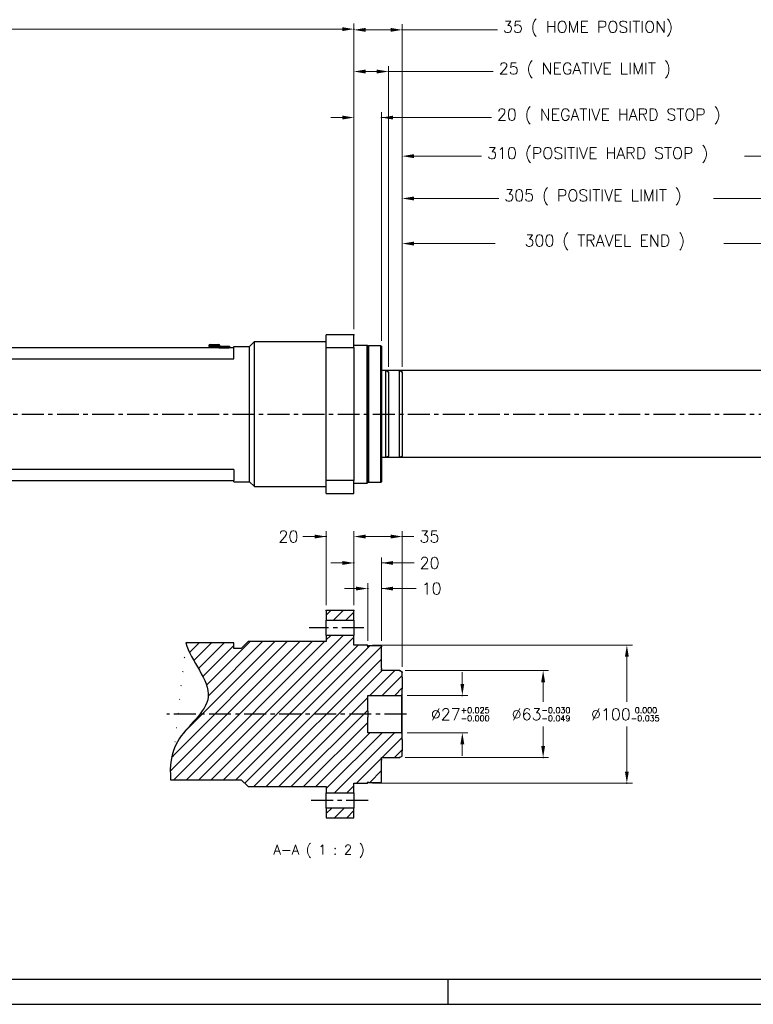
# Model space of a CAD drawing. Extents: x 20147 to 21832, y 4365 to 5553.
# Tile 2 of 19: x 20678 to 21209, y 4365 to 5078. Entities that reach past the tile are written whole.
import ezdxf

# ---------------------------------------------------------------- set-up
doc = ezdxf.new("R2010")
doc.units = 0
doc.header["$LTSCALE"] = 25.4
doc.linetypes.add('CENTER', pattern=[2, 1.25, -0.25, 0.25, -0.25])
doc.layers.get('0').update_dxf_attribs({"linetype": 'CONTINUOUS'})
for name, color, linetype in [('ATA-CENTER', 133, 'CENTER'), ('ATA-HATCH', 252, 'CONTINUOUS'), ('ATA-TEXT', 7, 'CONTINUOUS')]:
    doc.layers.add(name, color=color, linetype=linetype)
doc.layers.add('ATA-DIM', color=252, linetype='CONTINUOUS', lineweight=25)
doc.styles.get("Standard").update_dxf_attribs({"font": 'simplex.shx'})
doc.dimstyles.new('ata_A1', dxfattribs={"dimtxt": 4.2, "dimasz": 4.2, "dimexe": 2, "dimexo": 2, "dimgap": 2, "dimtad": 0, "dimtih": 1, "dimtoh": 1, "dimdec": 6, "dimdsep": 46, "dimtxsty": 'Standard', "dimcen": 0, "dimclrd": 252, "dimclre": 252, "dimclrt": 4, "dimadec": 6, "dimazin": 2, "dimtfac": 1, "dimtdec": 6, "dimtofl": 0, "dimtmove": 0, "dimatfit": 3, "dimfxl": 0, "dimtolj": 1, "dimtzin": 0, "dimlwd": 0, "dimlwe": 0, "dimarcsym": 0})

# ---------------------------------------------------------------- blocks, each defined once
blk = doc.blocks.new('*D8916')
at = {"color": 0}
for p in [(20929.82442019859, 4666.272041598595), (20929.82442019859, 4624.371246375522), (20939.82442019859, 4624.371246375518)]:
    blk.add_point(p, dxfattribs=at)
at = {"layer": 'ATA-DIM', "color": 252, "lineweight": 0}
for p, q in [((20929.82442019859, 4628.371246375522), (20929.82442019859, 4670.272041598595)), ((20939.82442019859, 4628.371246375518), (20939.82442019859, 4670.272041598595)), ((20921.42442019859, 4666.272041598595), (20913.02442019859, 4666.272041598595)), ((20939.82442019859, 4666.272041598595), (20964.85779341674, 4666.272041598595)), ((20948.2244201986, 4666.272041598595), (20956.6244201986, 4666.272041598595))]:
    blk.add_line(p, q, dxfattribs=at)
at = {"layer": 'ATA-DIM', "color": 252}
for points in [[(20921.42442019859, 4664.872041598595), (20921.42442019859, 4667.672041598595), (20929.82442019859, 4666.272041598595)], [(20948.2244201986, 4667.672041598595), (20948.2244201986, 4664.872041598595), (20939.82442019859, 4666.272041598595)]]:
    blk.add_solid(points, dxfattribs=at)
at = {"layer": 'ATA-DIM', "color": 4, "ltscale": 0.2, "insert": (20968.85779341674, 4670.472041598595), "char_height": 8.4, "attachment_point": 1}
blk.add_mtext('\\A1;10', dxfattribs=at)
blk = doc.blocks.new('*D8915')
at = {"color": 0}
for p in [(20919.8244201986, 4684.829521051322), (20919.8244201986, 4650.371246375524), (20939.82442019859, 4624.371246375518)]:
    blk.add_point(p, dxfattribs=at)
at = {"layer": 'ATA-DIM', "color": 252, "lineweight": 0}
for p, q in [((20911.4244201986, 4684.829521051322), (20903.0244201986, 4684.829521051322)), ((20919.8244201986, 4654.371246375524), (20919.8244201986, 4688.829521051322)), ((20939.82442019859, 4628.371246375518), (20939.82442019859, 4688.829521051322)), ((20939.82442019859, 4684.829521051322), (20963.42042019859, 4684.829521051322)), ((20948.2244201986, 4684.829521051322), (20956.6244201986, 4684.829521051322))]:
    blk.add_line(p, q, dxfattribs=at)
at = {"layer": 'ATA-DIM', "color": 252}
for points in [[(20911.4244201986, 4683.429521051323), (20911.4244201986, 4686.229521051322), (20919.8244201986, 4684.829521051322)], [(20948.2244201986, 4686.229521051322), (20948.2244201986, 4683.429521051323), (20939.82442019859, 4684.829521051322)]]:
    blk.add_solid(points, dxfattribs=at)
at = {"layer": 'ATA-DIM', "color": 4, "ltscale": 0.2, "insert": (20967.42042019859, 4689.029521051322), "char_height": 8.4, "attachment_point": 1}
blk.add_mtext('\\A1;20', dxfattribs=at)
blk = doc.blocks.new('*D8914')
at = {"color": 0}
for p in [(20954.82442019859, 4703.937505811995), (20919.8244201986, 4650.371246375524), (20954.82442019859, 4605.716545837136)]:
    blk.add_point(p, dxfattribs=at)
at = {"layer": 'ATA-DIM', "color": 252, "lineweight": 0}
for p, q in [((20919.8244201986, 4654.371246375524), (20919.8244201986, 4707.937505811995)), ((20954.82442019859, 4609.716545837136), (20954.82442019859, 4707.937505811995)), ((20928.2244201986, 4703.937505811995), (20946.42442019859, 4703.937505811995)), ((20954.82442019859, 4703.937505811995), (20963.29462821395, 4703.937505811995))]:
    blk.add_line(p, q, dxfattribs=at)
at = {"layer": 'ATA-DIM', "color": 252}
for points in [[(20928.2244201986, 4705.337505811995), (20928.2244201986, 4702.537505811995), (20919.8244201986, 4703.937505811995)], [(20946.42442019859, 4702.537505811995), (20946.42442019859, 4705.337505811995), (20954.82442019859, 4703.937505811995)]]:
    blk.add_solid(points, dxfattribs=at)
at = {"layer": 'ATA-DIM', "color": 4, "ltscale": 0.2, "insert": (20967.29462821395, 4708.137505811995), "char_height": 8.4, "attachment_point": 1}
blk.add_mtext('\\A1;35', dxfattribs=at)
blk = doc.blocks.new('*D8911')
at = {"color": 0}
for p in [(20899.8244201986, 4703.937505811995), (20899.8244201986, 4650.371246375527), (20919.8244201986, 4650.371246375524)]:
    blk.add_point(p, dxfattribs=at)
at = {"layer": 'ATA-DIM', "color": 252, "lineweight": 0}
for p, q in [((20899.8244201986, 4654.371246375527), (20899.8244201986, 4707.937505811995)), ((20919.8244201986, 4654.371246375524), (20919.8244201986, 4707.937505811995)), ((20899.8244201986, 4703.937505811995), (20882.83557504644, 4703.937505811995)), ((20891.4244201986, 4703.937505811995), (20883.0244201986, 4703.937505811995)), ((20928.2244201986, 4703.937505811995), (20936.6244201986, 4703.937505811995))]:
    blk.add_line(p, q, dxfattribs=at)
at = {"layer": 'ATA-DIM', "color": 252}
for points in [[(20891.4244201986, 4702.537505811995), (20891.4244201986, 4705.337505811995), (20899.8244201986, 4703.937505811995)], [(20928.2244201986, 4705.337505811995), (20928.2244201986, 4702.537505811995), (20919.8244201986, 4703.937505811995)]]:
    blk.add_solid(points, dxfattribs=at)
at = {"layer": 'ATA-DIM', "color": 4, "ltscale": 0.2, "insert": (20865.22757504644, 4708.137505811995), "char_height": 8.4, "attachment_point": 1}
blk.add_mtext('\\A1;20', dxfattribs=at)
blk = doc.blocks.new('*D8912')
at = {"color": 0}
for p in [(20952.82442019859, 4606.871246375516), (20952.82442019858, 4543.871246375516), (21056.82442019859, 4543.871246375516)]:
    blk.add_point(p, dxfattribs=at)
at = {"layer": 'ATA-DIM', "color": 252, "lineweight": 0}
for p, q in [((20956.82442019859, 4606.871246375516), (21060.82442019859, 4606.871246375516)), ((21056.82442019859, 4598.471246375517), (21056.82442019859, 4584.271246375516)), ((21056.82442019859, 4552.271246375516), (21056.82442019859, 4566.471246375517)), ((20956.82442019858, 4543.871246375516), (21060.82442019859, 4543.871246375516))]:
    blk.add_line(p, q, dxfattribs=at)
at = {"layer": 'ATA-DIM', "color": 252}
for points in [[(21058.22442019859, 4598.471246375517), (21055.42442019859, 4598.471246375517), (21056.82442019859, 4606.871246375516)], [(21055.42442019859, 4552.271246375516), (21058.22442019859, 4552.271246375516), (21056.82442019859, 4543.871246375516)]]:
    blk.add_solid(points, dxfattribs=at)
at = {"layer": 'ATA-DIM', "color": 4, "ltscale": 0.2, "insert": (21034.06042019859, 4580.271246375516), "char_height": 8.4, "attachment_point": 1}
blk.add_mtext('\\A1;%%C63{\\H4.200000;\\S-0.030^ -0.049;}', dxfattribs=at)
blk = doc.blocks.new('*D8910')
at = {"color": 0}
for p in [(20954.32442019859, 4588.871246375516), (20998.32442019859, 4588.871246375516), (20954.32442019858, 4561.871246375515)]:
    blk.add_point(p, dxfattribs=at)
at = {"layer": 'ATA-DIM', "color": 252, "lineweight": 0}
for p, q in [((20998.32442019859, 4597.271246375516), (20998.32442019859, 4605.671246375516)), ((20958.32442019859, 4588.871246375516), (21002.32442019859, 4588.871246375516)), ((20958.32442019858, 4561.871246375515), (21002.32442019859, 4561.871246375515)), ((20998.32442019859, 4553.471246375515), (20998.32442019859, 4545.071246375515))]:
    blk.add_line(p, q, dxfattribs=at)
at = {"layer": 'ATA-DIM', "color": 252}
for points in [[(20996.92442019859, 4597.271246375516), (20999.72442019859, 4597.271246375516), (20998.32442019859, 4588.871246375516)], [(20999.72442019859, 4553.471246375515), (20996.92442019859, 4553.471246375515), (20998.32442019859, 4561.871246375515)]]:
    blk.add_solid(points, dxfattribs=at)
at = {"layer": 'ATA-DIM', "color": 4, "ltscale": 0.2, "insert": (20975.56042019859, 4580.271246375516), "char_height": 8.4, "attachment_point": 1}
blk.add_mtext('\\A1;%%C27{\\H4.200000;\\S+0.025^ -0.000;}', dxfattribs=at)
blk = doc.blocks.new('*D8898')
at = {"color": 0}
for p in [(20919.82442019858, 5071.345264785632), (20306.82442019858, 4974.09837125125), (20919.82442019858, 4850.098371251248)]:
    blk.add_point(p, dxfattribs=at)
at = {"layer": 'ATA-DIM', "color": 252, "lineweight": 0}
for p, q in [((20306.82442019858, 4978.09837125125), (20306.82442019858, 5075.345264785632)), ((20315.22442019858, 5071.345264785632), (20587.86242019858, 5071.345264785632)), ((20911.42442019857, 5071.345264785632), (20638.78642019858, 5071.345264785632)), ((20919.82442019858, 4854.098371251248), (20919.82442019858, 5075.345264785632))]:
    blk.add_line(p, q, dxfattribs=at)
at = {"layer": 'ATA-DIM', "color": 252}
for points in [[(20315.22442019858, 5072.745264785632), (20315.22442019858, 5069.945264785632), (20306.82442019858, 5071.345264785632)], [(20911.42442019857, 5069.945264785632), (20911.42442019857, 5072.745264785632), (20919.82442019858, 5071.345264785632)]]:
    blk.add_solid(points, dxfattribs=at)
at = {"layer": 'ATA-DIM', "color": 4, "ltscale": 0.2, "insert": (20591.86242019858, 5075.545264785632), "char_height": 8.4, "attachment_point": 1}
blk.add_mtext('\\A1;   613', dxfattribs=at)
blk = doc.blocks.new('*D8913')
at = {"color": 0}
for p in [(20929.32442019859, 4625.371246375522), (20929.32442019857, 4525.371246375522), (21117.44109952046, 4525.371246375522)]:
    blk.add_point(p, dxfattribs=at)
at = {"layer": 'ATA-DIM', "color": 252, "lineweight": 0}
for p, q in [((20933.32442019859, 4625.371246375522), (21121.44109952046, 4625.371246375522)), ((21117.44109952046, 4616.971246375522), (21117.44109952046, 4584.271246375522)), ((21117.44109952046, 4533.771246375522), (21117.44109952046, 4566.471246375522)), ((20933.32442019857, 4525.371246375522), (21121.44109952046, 4525.371246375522))]:
    blk.add_line(p, q, dxfattribs=at)
at = {"layer": 'ATA-DIM', "color": 252}
for points in [[(21118.84109952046, 4616.971246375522), (21116.04109952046, 4616.971246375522), (21117.44109952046, 4625.371246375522)], [(21116.04109952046, 4533.771246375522), (21118.84109952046, 4533.771246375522), (21117.44109952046, 4525.371246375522)]]:
    blk.add_solid(points, dxfattribs=at)
at = {"layer": 'ATA-DIM', "color": 4, "ltscale": 0.2, "insert": (21091.48509952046, 4580.271246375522), "char_height": 8.4, "attachment_point": 1}
blk.add_mtext('\\A1;%%C100{\\H4.200000;\\S 0.000^ -0.035;}', dxfattribs=at)
blk = doc.blocks.new('*D8905')
at = {"color": 0}
for p in [(21259.82442019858, 4948.726584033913), (20954.82442019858, 4822.943670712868), (21259.82442019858, 4822.943670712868)]:
    blk.add_point(p, dxfattribs=at)
at = {"layer": 'ATA-DIM', "color": 252, "lineweight": 0}
for p, q in [((20954.82442019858, 4826.943670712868), (20954.82442019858, 4952.726584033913)), ((20963.22442019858, 4948.726584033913), (21024.68070251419, 4948.726584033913)), ((21251.42442019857, 4948.726584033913), (21180.10070251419, 4948.726584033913)), ((21259.82442019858, 4826.943670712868), (21259.82442019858, 4952.726584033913))]:
    blk.add_line(p, q, dxfattribs=at)
at = {"layer": 'ATA-DIM', "color": 252}
for points in [[(20963.22442019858, 4950.126584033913), (20963.22442019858, 4947.326584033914), (20954.82442019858, 4948.726584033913)], [(21251.42442019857, 4947.326584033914), (21251.42442019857, 4950.126584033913), (21259.82442019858, 4948.726584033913)]]:
    blk.add_solid(points, dxfattribs=at)
at = {"layer": 'ATA-DIM', "color": 4, "ltscale": 0.2, "insert": (21028.68070251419, 4955.110584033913), "char_height": 8.4, "attachment_point": 1}
blk.add_mtext('\\A1;305 ( POSITIVE LIMIT )', dxfattribs=at)
blk = doc.blocks.new('*D8903')
at = {"color": 0}
for p in [(21264.82442019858, 4979.377160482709), (20954.82442019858, 4822.943670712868), (21264.82442019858, 4822.943670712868)]:
    blk.add_point(p, dxfattribs=at)
at = {"layer": 'ATA-DIM', "color": 252, "lineweight": 0}
for p, q in [((20954.82442019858, 4826.943670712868), (20954.82442019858, 4983.377160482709)), ((20963.22442019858, 4979.377160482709), (21012.24978163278, 4979.377160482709)), ((21256.42442019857, 4979.377160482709), (21202.69778163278, 4979.377160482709)), ((21264.82442019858, 4826.943670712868), (21264.82442019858, 4983.377160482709))]:
    blk.add_line(p, q, dxfattribs=at)
at = {"layer": 'ATA-DIM', "color": 252}
for points in [[(20963.22442019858, 4980.777160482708), (20963.22442019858, 4977.977160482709), (20954.82442019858, 4979.377160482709)], [(21256.42442019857, 4977.977160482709), (21256.42442019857, 4980.777160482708), (21264.82442019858, 4979.377160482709)]]:
    blk.add_solid(points, dxfattribs=at)
at = {"layer": 'ATA-DIM', "color": 4, "ltscale": 0.2, "insert": (21016.24978163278, 4985.761160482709), "char_height": 8.4, "attachment_point": 1}
blk.add_mtext('\\A1;310 (POSITIVE HARD STOP )', dxfattribs=at)
blk = doc.blocks.new('*D8902')
at = {"color": 0}
for p in [(21254.82442019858, 4916.077833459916), (20954.82442019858, 4822.943670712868), (21254.82442019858, 4822.943670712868)]:
    blk.add_point(p, dxfattribs=at)
at = {"layer": 'ATA-DIM', "color": 252, "lineweight": 0}
for p, q in [((20954.82442019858, 4826.943670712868), (20954.82442019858, 4920.077833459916)), ((21254.82442019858, 4826.943670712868), (21254.82442019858, 4920.077833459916)), ((20963.22442019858, 4916.077833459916), (21022.07442019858, 4916.077833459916)), ((21246.42442019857, 4916.077833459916), (21187.57442019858, 4916.077833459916))]:
    blk.add_line(p, q, dxfattribs=at)
at = {"layer": 'ATA-DIM', "color": 252}
for points in [[(20963.22442019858, 4917.477833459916), (20963.22442019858, 4914.677833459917), (20954.82442019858, 4916.077833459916)], [(21246.42442019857, 4914.677833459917), (21246.42442019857, 4917.477833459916), (21254.82442019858, 4916.077833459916)]]:
    blk.add_solid(points, dxfattribs=at)
at = {"layer": 'ATA-DIM', "color": 4, "ltscale": 0.2, "insert": (21026.07442019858, 4922.461833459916), "char_height": 8.4, "attachment_point": 1}
blk.add_mtext('\\A1;   300 ( TRAVEL END )', dxfattribs=at)
blk = doc.blocks.new('*D8901')
at = {"color": 0}
for p in [(20954.82442019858, 5070.825565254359), (20919.82442019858, 4850.098371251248), (20954.82442019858, 4822.943670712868)]:
    blk.add_point(p, dxfattribs=at)
at = {"layer": 'ATA-DIM', "color": 252, "lineweight": 0}
for p, q in [((20919.82442019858, 4854.098371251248), (20919.82442019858, 5074.825565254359)), ((20928.22442019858, 5070.825565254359), (20946.42442019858, 5070.825565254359)), ((20954.82442019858, 4826.943670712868), (20954.82442019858, 5074.825565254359)), ((20954.82442019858, 5070.825565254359), (21023.74247678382, 5070.825565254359))]:
    blk.add_line(p, q, dxfattribs=at)
at = {"layer": 'ATA-DIM', "color": 252}
for points in [[(20928.22442019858, 5072.225565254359), (20928.22442019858, 5069.42556525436), (20919.82442019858, 5070.825565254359)], [(20946.42442019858, 5069.42556525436), (20946.42442019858, 5072.225565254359), (20954.82442019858, 5070.825565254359)]]:
    blk.add_solid(points, dxfattribs=at)
at = {"layer": 'ATA-DIM', "color": 4, "ltscale": 0.2, "insert": (21027.74247678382, 5077.209565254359), "char_height": 8.4, "attachment_point": 1}
blk.add_mtext('\\A1;35 ( HOME POSITION)', dxfattribs=at)
blk = doc.blocks.new('*D8900')
at = {"color": 0}
for p in [(20944.82442019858, 5040.63974184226), (20919.82442019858, 4850.098371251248), (20944.82442019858, 4822.943670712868)]:
    blk.add_point(p, dxfattribs=at)
at = {"layer": 'ATA-DIM', "color": 252, "lineweight": 0}
for p, q in [((20919.82442019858, 4854.098371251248), (20919.82442019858, 5044.63974184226)), ((20928.22442019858, 5040.63974184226), (20936.42442019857, 5040.63974184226)), ((20944.82442019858, 4826.943670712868), (20944.82442019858, 5044.63974184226)), ((20944.82442019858, 5040.63974184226), (21020.72425833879, 5040.63974184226))]:
    blk.add_line(p, q, dxfattribs=at)
at = {"layer": 'ATA-DIM', "color": 252}
for points in [[(20928.22442019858, 5042.03974184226), (20928.22442019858, 5039.239741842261), (20919.82442019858, 5040.63974184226)], [(20936.42442019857, 5039.239741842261), (20936.42442019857, 5042.03974184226), (20944.82442019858, 5040.63974184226)]]:
    blk.add_solid(points, dxfattribs=at)
at = {"layer": 'ATA-DIM', "color": 4, "ltscale": 0.2, "insert": (21024.72425833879, 5047.02374184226), "char_height": 8.4, "attachment_point": 1}
blk.add_mtext('\\A1;25 ( NEGATIVE LIMIT )', dxfattribs=at)
blk = doc.blocks.new('*D8899')
at = {"color": 0}
for p in [(20939.82442019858, 5007.319396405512), (20919.82442019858, 4850.098371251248), (20939.82442019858, 4841.598371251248)]:
    blk.add_point(p, dxfattribs=at)
at = {"layer": 'ATA-DIM', "color": 252, "lineweight": 0}
for p, q in [((20911.42442019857, 5007.319396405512), (20903.02442019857, 5007.319396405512)), ((20919.82442019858, 4854.098371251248), (20919.82442019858, 5011.319396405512)), ((20939.82442019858, 4845.598371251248), (20939.82442019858, 5011.319396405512)), ((20939.82442019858, 5007.319396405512), (21019.3690545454, 5007.319396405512)), ((20948.22442019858, 5007.319396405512), (20956.62442019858, 5007.319396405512))]:
    blk.add_line(p, q, dxfattribs=at)
at = {"layer": 'ATA-DIM', "color": 252}
for points in [[(20911.42442019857, 5005.919396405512), (20911.42442019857, 5008.719396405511), (20919.82442019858, 5007.319396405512)], [(20948.22442019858, 5008.719396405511), (20948.22442019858, 5005.919396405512), (20939.82442019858, 5007.319396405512)]]:
    blk.add_solid(points, dxfattribs=at)
at = {"layer": 'ATA-DIM', "color": 4, "ltscale": 0.2, "insert": (21023.3690545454, 5013.703396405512), "char_height": 8.4, "attachment_point": 1}
blk.add_mtext('\\A1;20 ( NEGATIVE HARD STOP )', dxfattribs=at)
blk = doc.blocks.new('ata-Border-A1-002')
blk.add_line((833.9999999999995, 9.000000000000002), (7, 8.999999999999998))
at = {"color": 253, "ltscale": 0.5}
for p, q in [((420.4999999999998, 9), (420.4999999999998, 0)), ((0, 0), (841.0000000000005, 0))]:
    blk.add_line(p, q, dxfattribs=at)

msp = doc.modelspace()

# ---------------------------------------------------------------- hatches: boundary and pattern name
at = {"layer": 'ATA-HATCH'}
h = msp.add_hatch(dxfattribs=at)
h.set_pattern_fill('ANSI31', color=256, scale=2)
h.set_pattern_definition([(45, (18683.17873316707, 957.7113282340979), (-4.490128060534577, 4.490128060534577), [])])
edge = h.paths.add_edge_path()
edge.add_line((20843.32442019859, 4627.871246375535), (20838.32442019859, 4622.871246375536))
edge.add_line((20838.32442019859, 4622.871246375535), (20832.82442019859, 4622.871246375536))
edge.add_line((20832.82442019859, 4622.871246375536), (20832.82442019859, 4627.00325989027))
edge.add_line((20832.82442019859, 4627.003259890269), (20798.2418177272, 4627.003259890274))
edge.add_spline(control_points=[(20798.2418177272, 4627.003259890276), (20801.48530901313, 4613.931111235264), (20828.73470578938, 4586.985121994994), (20788.24731817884, 4559.865826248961), (20786.36607671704, 4537.618394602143), (20787.1679981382, 4527.871246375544)], knot_values=[29.95343203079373, 29.95343203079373, 29.95343203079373, 29.95343203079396, 51.11458799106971, 70.8278344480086, 85.1607967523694, 85.1607967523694, 85.1607967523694, 85.1607967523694], degree=3, periodic=0)
edge.add_line((20787.1679981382, 4527.871246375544), (20838.32442019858, 4527.871246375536))
edge.add_line((20838.32442019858, 4527.871246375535), (20843.32442019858, 4522.871246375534))
edge.add_line((20843.32442019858, 4522.871246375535), (20899.82442019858, 4522.871246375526))
edge.add_line((20899.82442019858, 4522.871246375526), (20899.82442019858, 4518.371064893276))
edge.add_line((20899.82442019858, 4518.371064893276), (20919.82442019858, 4518.371064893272))
edge.add_line((20919.82442019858, 4518.371064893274), (20919.82442019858, 4525.371246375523))
edge.add_line((20919.82442019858, 4525.371246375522), (20929.32442019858, 4525.37124637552))
edge.add_line((20929.32442019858, 4525.371246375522), (20929.82442019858, 4525.871246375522))
edge.add_line((20929.82442019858, 4525.871246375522), (20929.82442019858, 4526.371246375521))
edge.add_line((20929.82442019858, 4526.37124637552), (20930.32442019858, 4525.87124637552))
edge.add_line((20930.32442019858, 4525.871246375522), (20939.32442019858, 4525.87124637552))
edge.add_line((20939.32442019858, 4525.87124637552), (20939.82442019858, 4526.37124637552))
edge.add_line((20939.82442019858, 4526.37124637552), (20939.82442019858, 4542.12124637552))
edge.add_line((20939.82442019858, 4542.12124637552), (20939.82442019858, 4542.870867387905))
edge.add_line((20939.82442019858, 4542.870867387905), (20939.82442019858, 4543.671246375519))
edge.add_line((20939.82442019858, 4543.671246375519), (20939.82442019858, 4543.871246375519))
edge.add_line((20939.82442019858, 4543.87124637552), (20952.82442019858, 4543.871246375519))
edge.add_line((20952.82442019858, 4543.871246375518), (20954.82442019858, 4545.025946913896))
edge.add_line((20954.82442019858, 4545.025946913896), (20954.82442019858, 4548.68328654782))
edge.add_line((20954.82442019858, 4548.683286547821), (20954.82442019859, 4557.059218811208))
edge.add_line((20954.82442019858, 4557.059218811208), (20954.82442019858, 4561.371246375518))
edge.add_line((20954.82442019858, 4561.371246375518), (20954.32442019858, 4561.871246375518))
edge.add_line((20954.32442019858, 4561.871246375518), (20929.82442019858, 4561.871246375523))
edge.add_line((20929.82442019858, 4561.871246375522), (20929.82442019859, 4573.246246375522))
edge.add_line((20929.82442019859, 4573.246246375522), (20929.82442019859, 4577.496246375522))
edge.add_line((20929.82442019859, 4577.496246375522), (20929.82442019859, 4588.871246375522))
edge.add_line((20929.82442019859, 4588.871246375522), (20954.32442019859, 4588.871246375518))
edge.add_line((20954.32442019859, 4588.871246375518), (20954.82442019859, 4589.371246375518))
edge.add_line((20954.82442019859, 4589.371246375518), (20954.82442019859, 4593.683273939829))
edge.add_line((20954.82442019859, 4593.683273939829), (20954.82442019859, 4602.059206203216))
edge.add_line((20954.82442019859, 4602.059206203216), (20954.82442019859, 4605.716545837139))
edge.add_line((20954.82442019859, 4605.716545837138), (20952.82442019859, 4606.871246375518))
edge.add_line((20952.82442019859, 4606.871246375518), (20939.82442019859, 4606.87124637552))
edge.add_line((20939.82442019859, 4606.87124637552), (20939.82442019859, 4607.071246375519))
edge.add_line((20939.82442019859, 4607.071246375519), (20939.82442019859, 4607.871625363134))
edge.add_line((20939.82442019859, 4607.871625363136), (20939.82442019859, 4608.62124637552))
edge.add_line((20939.82442019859, 4608.62124637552), (20939.82442019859, 4624.37124637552))
edge.add_line((20939.82442019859, 4624.37124637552), (20939.32442019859, 4624.87124637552))
edge.add_line((20939.32442019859, 4624.87124637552), (20930.32442019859, 4624.871246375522))
edge.add_line((20930.32442019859, 4624.871246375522), (20929.82442019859, 4624.371246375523))
edge.add_line((20929.82442019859, 4624.371246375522), (20929.82442019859, 4624.871246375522))
edge.add_line((20929.82442019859, 4624.871246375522), (20929.32442019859, 4625.371246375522))
edge.add_line((20929.32442019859, 4625.371246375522), (20919.82442019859, 4625.371246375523))
edge.add_line((20919.82442019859, 4625.371246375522), (20919.82442019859, 4632.371427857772))
edge.add_line((20919.82442019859, 4632.371427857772), (20899.82442019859, 4632.371427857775))
edge.add_line((20899.82442019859, 4632.371427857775), (20899.82442019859, 4627.871246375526))
edge.add_line((20899.82442019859, 4627.871246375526), (20843.32442019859, 4627.871246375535))
h.paths.add_polyline_path([(20899.8244201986, 4650.371246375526), (20899.8244201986, 4643.371029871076), (20919.8244201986, 4643.371029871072), (20919.8244201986, 4650.371246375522)])
h.paths.add_polyline_path([(20899.82442019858, 4507.371462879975), (20899.82442019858, 4500.371246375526), (20919.82442019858, 4500.371246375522), (20919.82442019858, 4507.371462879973)])

# ---------------------------------------------------------------- linework, layer by layer
for p, q in [((20919.82442019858, 4850.098371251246), (20899.82442019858, 4850.098371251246)), ((20899.82442019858, 4840.751771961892), (20899.82442019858, 4850.098371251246)), ((20919.82442019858, 4840.751771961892), (20919.82442019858, 4850.098371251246)), ((20814.82442019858, 4842.098371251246), (20814.82442019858, 4841.598371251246)), ((20822.82442019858, 4842.098371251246), (20814.82442019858, 4842.098371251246)), ((20814.82442019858, 4841.598371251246), (20821.82442019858, 4841.598371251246)), ((20815.82442019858, 4843.098371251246), (20821.82442019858, 4843.098371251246)), ((20816.82442019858, 4841.398371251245), (20816.82442019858, 4840.598371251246)), ((20816.82442019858, 4841.398371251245), (20820.82442019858, 4841.398371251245)), ((20820.82442019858, 4841.398371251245), (20820.82442019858, 4840.598371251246)), ((20821.82442019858, 4841.698371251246), (20822.02442019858, 4841.698371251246)), ((20821.82442019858, 4841.198371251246), (20821.82442019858, 4841.698371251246)), ((20821.82442019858, 4841.198371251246), (20822.02442019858, 4841.198371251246)), ((20821.82442019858, 4840.598371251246), (20821.82442019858, 4841.198371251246)), ((20822.02442019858, 4841.698371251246), (20822.02442019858, 4840.598371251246)), ((20822.02442019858, 4841.698371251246), (20829.62442019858, 4841.698371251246)), ((20822.03942019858, 4841.688371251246), (20822.03942019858, 4840.688371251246)), ((20822.03942019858, 4841.688371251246), (20829.60942019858, 4841.688371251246)), ((20822.82442019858, 4842.098371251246), (20822.82442019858, 4841.698371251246)), ((20829.60942019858, 4840.688371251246), (20829.60942019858, 4841.688371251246)), ((20829.62442019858, 4840.598371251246), (20829.62442019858, 4841.698371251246)), ((20829.62442019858, 4841.698371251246), (20829.82442019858, 4841.698371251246)), ((20829.62442019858, 4841.198371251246), (20829.82442019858, 4841.198371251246)), ((20829.82442019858, 4841.698371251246), (20829.82442019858, 4841.198371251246)), ((20829.82442019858, 4841.198371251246), (20829.82442019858, 4840.598371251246)), ((20832.82442019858, 4841.598371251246), (20844.32442019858, 4841.598371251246)), ((20832.82442019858, 4840.598371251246), (20832.82442019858, 4841.598371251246)), ((20844.32442019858, 4841.598371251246), (20847.82442019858, 4845.098371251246)), ((20844.32442019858, 4743.598371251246), (20844.32442019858, 4841.598371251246)), ((20847.82442019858, 4845.098371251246), (20899.82442019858, 4845.098371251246)), ((20847.82442019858, 4740.098371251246), (20847.82442019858, 4845.098371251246)), ((20919.82442019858, 4842.598371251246), (20929.32442019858, 4842.598371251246)), ((20929.82442019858, 4842.098371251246), (20929.32442019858, 4842.598371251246)), ((20929.32442019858, 4742.598371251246), (20929.32442019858, 4842.598371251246)), ((20929.82442019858, 4841.598371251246), (20930.32442019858, 4842.098371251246)), ((20929.82442019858, 4842.098371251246), (20929.82442019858, 4743.098371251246)), ((20939.32442019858, 4842.098371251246), (20930.32442019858, 4842.098371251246)), ((20930.32442019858, 4842.098371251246), (20930.32442019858, 4743.098371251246)), ((20939.82442019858, 4841.598371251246), (20939.32442019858, 4842.098371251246)), ((20939.32442019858, 4743.098371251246), (20939.32442019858, 4842.098371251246)), ((20939.82442019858, 4841.598371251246), (20939.82442019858, 4743.598371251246)), ((20832.82442019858, 4840.598371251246), (20462.82442019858, 4840.598371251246)), ((20822.03942019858, 4840.598371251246), (20822.03942019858, 4840.688371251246)), ((20822.03942019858, 4840.688371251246), (20829.60942019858, 4840.688371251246)), ((20829.60942019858, 4840.688371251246), (20829.60942019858, 4840.598371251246)), ((20832.82442019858, 4832.598371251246), (20832.82442019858, 4840.598371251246)), ((20899.82442019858, 4840.751771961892), (20919.82442019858, 4840.751771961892)), ((20899.82442019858, 4744.4449705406), (20899.82442019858, 4840.751771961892)), ((20919.82442019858, 4840.751771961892), (20919.82442019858, 4744.4449705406)), ((20462.82442019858, 4832.598371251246), (20832.82442019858, 4832.598371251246)), ((20952.82442019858, 4824.098371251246), (20939.82442019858, 4824.098371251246)), ((20954.82442019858, 4822.943670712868), (20952.82442019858, 4824.098371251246)), ((20952.82442019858, 4761.098371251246), (20952.82442019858, 4824.098371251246)), ((20954.82442019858, 4822.943670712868), (20954.82442019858, 4762.253071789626)), ((20952.82442019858, 4761.098371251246), (20939.82442019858, 4761.098371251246)), ((20954.82442019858, 4762.253071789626), (20952.82442019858, 4761.098371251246)), ((20832.82442019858, 4752.598371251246), (20462.82442019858, 4752.598371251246)), ((20832.82442019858, 4752.598371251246), (20832.82442019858, 4744.598371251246)), ((20462.82442019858, 4744.598371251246), (20832.82442019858, 4744.598371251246)), ((20832.82442019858, 4743.598371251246), (20832.82442019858, 4744.598371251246)), ((20832.82442019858, 4743.598371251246), (20844.32442019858, 4743.598371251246)), ((20844.32442019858, 4743.598371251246), (20847.82442019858, 4740.098371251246)), ((20919.82442019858, 4744.4449705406), (20899.82442019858, 4744.4449705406)), ((20899.82442019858, 4735.098371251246), (20899.82442019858, 4744.4449705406)), ((20919.82442019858, 4735.098371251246), (20919.82442019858, 4744.4449705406)), ((20919.82442019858, 4742.598371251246), (20929.32442019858, 4742.598371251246)), ((20929.82442019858, 4743.098371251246), (20929.32442019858, 4742.598371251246)), ((20929.82442019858, 4743.598371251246), (20930.32442019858, 4743.098371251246)), ((20939.32442019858, 4743.098371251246), (20930.32442019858, 4743.098371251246)), ((20939.82442019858, 4743.598371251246), (20939.32442019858, 4743.098371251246)), ((20847.82442019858, 4740.098371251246), (20899.82442019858, 4740.098371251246)), ((20899.82442019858, 4735.098371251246), (20919.82442019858, 4735.098371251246)), ((20899.8244201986, 4650.371246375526), (20899.8244201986, 4643.371029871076)), ((20919.8244201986, 4650.371246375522), (20899.8244201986, 4650.371246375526)), ((20919.8244201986, 4643.371029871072), (20919.8244201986, 4650.371246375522)), ((20899.82442019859, 4632.371427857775), (20899.8244201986, 4643.371029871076)), ((20899.8244201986, 4643.371029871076), (20919.8244201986, 4643.371029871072)), ((20919.8244201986, 4643.371029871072), (20919.82442019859, 4632.371427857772)), ((20832.82442019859, 4627.003259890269), (20798.2418177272, 4627.003259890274)), ((20832.82442019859, 4622.871246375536), (20832.82442019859, 4627.003259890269)), ((20843.32442019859, 4627.871246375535), (20838.32442019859, 4622.871246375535)), ((20899.82442019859, 4627.871246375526), (20843.32442019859, 4627.871246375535)), ((20899.82442019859, 4632.371427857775), (20899.82442019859, 4627.871246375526)), ((20919.82442019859, 4632.371427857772), (20899.82442019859, 4632.371427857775)), ((20919.82442019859, 4625.371246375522), (20919.82442019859, 4632.371427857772)), ((20838.32442019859, 4622.871246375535), (20832.82442019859, 4622.871246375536)), ((20929.32442019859, 4625.371246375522), (20919.82442019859, 4625.371246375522)), ((20929.82442019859, 4624.871246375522), (20929.32442019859, 4625.371246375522)), ((20930.32442019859, 4624.871246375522), (20929.82442019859, 4624.371246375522)), ((20929.82442019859, 4624.371246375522), (20929.82442019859, 4624.871246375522)), ((20939.32442019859, 4624.87124637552), (20930.32442019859, 4624.871246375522)), ((20939.82442019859, 4624.37124637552), (20939.32442019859, 4624.87124637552)), ((20939.82442019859, 4608.62124637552), (20939.82442019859, 4624.37124637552)), ((20939.82442019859, 4608.62124637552), (20939.82442019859, 4607.871625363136)), ((20939.82442019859, 4607.071246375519), (20939.82442019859, 4607.871625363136)), ((20939.82442019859, 4606.87124637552), (20939.82442019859, 4607.071246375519)), ((20952.82442019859, 4606.871246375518), (20939.82442019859, 4606.87124637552)), ((20954.82442019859, 4605.716545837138), (20952.82442019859, 4606.871246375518)), ((20954.82442019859, 4602.059206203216), (20954.82442019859, 4605.716545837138)), ((20954.82442019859, 4602.059206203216), (20954.82442019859, 4593.683273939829)), ((20954.82442019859, 4589.371246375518), (20954.82442019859, 4593.683273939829)), ((20929.82442019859, 4588.871246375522), (20954.32442019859, 4588.871246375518)), ((20929.82442019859, 4577.496246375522), (20929.82442019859, 4588.871246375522)), ((20954.32442019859, 4588.871246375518), (20954.82442019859, 4589.371246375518)), ((20954.32442019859, 4588.871246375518), (20954.32442019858, 4561.871246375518)), ((20954.82442019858, 4561.371246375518), (20954.82442019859, 4589.371246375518)), ((20929.82442019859, 4577.496246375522), (20929.82442019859, 4573.246246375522)), ((20929.82442019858, 4561.871246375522), (20929.82442019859, 4573.246246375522)), ((20954.32442019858, 4561.871246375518), (20929.82442019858, 4561.871246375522)), ((20954.82442019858, 4561.371246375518), (20954.32442019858, 4561.871246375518)), ((20954.82442019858, 4557.059218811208), (20954.82442019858, 4561.371246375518)), ((20954.82442019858, 4557.059218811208), (20954.82442019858, 4548.683286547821)), ((20954.82442019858, 4545.025946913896), (20954.82442019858, 4548.683286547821)), ((20939.82442019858, 4543.671246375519), (20939.82442019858, 4543.87124637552)), ((20939.82442019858, 4543.87124637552), (20952.82442019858, 4543.871246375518)), ((20939.82442019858, 4542.870867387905), (20939.82442019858, 4543.671246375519)), ((20939.82442019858, 4542.870867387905), (20939.82442019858, 4542.12124637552)), ((20939.82442019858, 4526.37124637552), (20939.82442019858, 4542.12124637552)), ((20952.82442019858, 4543.871246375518), (20954.82442019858, 4545.025946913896)), ((20787.1679981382, 4527.871246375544), (20838.32442019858, 4527.871246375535)), ((20838.32442019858, 4527.871246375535), (20843.32442019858, 4522.871246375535)), ((20843.32442019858, 4522.871246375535), (20899.82442019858, 4522.871246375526)), ((20899.82442019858, 4522.871246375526), (20899.82442019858, 4518.371064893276)), ((20919.82442019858, 4518.371064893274), (20919.82442019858, 4525.371246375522)), ((20919.82442019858, 4525.371246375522), (20929.32442019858, 4525.371246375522)), ((20929.32442019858, 4525.371246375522), (20929.82442019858, 4525.871246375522)), ((20929.82442019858, 4526.371246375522), (20930.32442019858, 4525.871246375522)), ((20929.82442019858, 4525.871246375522), (20929.82442019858, 4526.37124637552)), ((20930.32442019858, 4525.871246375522), (20939.32442019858, 4525.87124637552)), ((20939.32442019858, 4525.87124637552), (20939.82442019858, 4526.37124637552)), ((20899.82442019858, 4507.371462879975), (20899.82442019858, 4518.371064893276)), ((20899.82442019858, 4518.371064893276), (20919.82442019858, 4518.371064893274)), ((20919.82442019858, 4518.371064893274), (20919.82442019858, 4507.371462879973)), ((20899.82442019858, 4507.371462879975), (20899.82442019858, 4500.371246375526)), ((20919.82442019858, 4507.371462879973), (20899.82442019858, 4507.371462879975)), ((20919.82442019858, 4500.371246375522), (20919.82442019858, 4507.371462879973)), ((20899.82442019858, 4500.371246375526), (20919.82442019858, 4500.371246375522))]:
    msp.add_line(p, q)
at = {"color": 251}
for p, q in [((21207.82442019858, 4824.098371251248), (20939.82442019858, 4824.098371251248)), ((21202.82442019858, 4824.098371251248), (20939.82442019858, 4824.098371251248)), ((20944.82442019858, 4822.943670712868), (20942.82442019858, 4824.098371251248)), ((20942.82442019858, 4761.098371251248), (20942.82442019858, 4824.098371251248)), ((20944.82442019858, 4822.943670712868), (20944.82442019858, 4762.253071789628)), ((21262.82442019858, 4824.098371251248), (20989.82442019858, 4824.098371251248)), ((21207.82442019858, 4761.098371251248), (20939.82442019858, 4761.098371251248)), ((21202.82442019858, 4761.098371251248), (20939.82442019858, 4761.098371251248)), ((20944.82442019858, 4762.253071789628), (20942.82442019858, 4761.098371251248)), ((21262.82442019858, 4761.098371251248), (20989.82442019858, 4761.098371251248))]:
    msp.add_line(p, q, dxfattribs=at)
for centre, radius, start, end in [((20815.82442019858, 4842.098371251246), 1, 90, 180), ((20816.62442019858, 4841.398371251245), 0.200000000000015, 0, 90), ((20821.02442019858, 4841.398371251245), 0.200000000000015, 90, 180), ((20821.82442019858, 4842.098371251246), 1, 0, 90)]:
    msp.add_arc(centre, radius, start, end)
msp.add_open_spline([(20798.2418177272, 4627.003259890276), (20801.48530901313, 4613.931111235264), (20828.73470578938, 4586.985121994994), (20788.24731817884, 4559.865826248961), (20786.36607671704, 4537.618394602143), (20787.1679981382, 4527.871246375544)], degree=3, knots=[29.95343203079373, 29.95343203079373, 29.95343203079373, 29.95343203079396, 51.11458799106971, 70.8278344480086, 85.1607967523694, 85.1607967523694, 85.1607967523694, 85.1607967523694])
at = {"layer": 'ATA-CENTER', "ltscale": 0.5}
for p, q in [((20323.88079204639, 4792.598371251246), (21243.14175593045, 4792.598371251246)), ((20926.92520307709, 4637.871228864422), (20887.55896699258, 4637.871228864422)), ((20957.82442019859, 4575.371246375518), (20784.50615001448, 4575.371246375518)), ((20930.09422537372, 4512.871263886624), (20887.97779924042, 4512.871263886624))]:
    msp.add_line(p, q, dxfattribs=at)

# ---------------------------------------------------------------- block references
at = {"xscale": 2, "yscale": 2, "zscale": 2}
msp.add_blockref('ata-Border-A1-002', (20146.76326400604, 4365.250953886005), dxfattribs=at)
msp.add_blockref('ata-Border-A1-002', (20146.76326400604, 4365.250953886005), dxfattribs=at)

# ---------------------------------------------------------------- texts
at = {"layer": 'ATA-TEXT', "insert": (20861.61817643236, 4471.36656076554), "char_height": 6.99999988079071, "attachment_point": 7}
msp.add_mtext('A-A ( 1 : 2 )', dxfattribs=at)

# ---------------------------------------------------------------- dimensions: what is measured, and where the dimension line sits
at = {"layer": 'ATA-DIM'}
for base, p1, p2, angle, text, override, picture, middle in [((20954.82442019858, 5070.825565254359), (20919.82442019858, 4850.098371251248), (20954.82442019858, 4822.943670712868), 180, '<> ( HOME POSITION)', {"dimscale": 2, "dimdec": 3, "dimtfac": 0.8571428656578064, "dimtdec": 2}, '*D8901', (21096.95847678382, 5070.825565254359)), ((20919.82442019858, 5071.345264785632), (20306.82442019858, 4974.09837125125), (20919.82442019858, 4850.098371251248), 180, '   <>', {"dimscale": 2, "dimdec": 3, "dimpost": '', "dimtol": 0, "dimlim": 0, "dimtp": 0, "dimtm": 0, "dimtfac": 0.8571428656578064, "dimtdec": 2, "dimtolj": 1, "dimtzin": 0}, '*D8898', (20613.32442019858, 5071.345264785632)), ((20944.82442019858, 5040.63974184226), (20919.82442019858, 4850.098371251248), (20944.82442019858, 4822.943670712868), 180, '<> ( NEGATIVE LIMIT )', {"dimscale": 2, "dimdec": 3, "dimtfac": 0.8571428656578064, "dimtdec": 2}, '*D8900', (21097.09025833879, 5040.63974184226)), ((20939.82442019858, 5007.319396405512), (20919.82442019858, 4850.098371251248), (20939.82442019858, 4841.598371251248), 180, '<> ( NEGATIVE HARD STOP )', {"dimscale": 2, "dimdec": 3, "dimtfac": 0.8571428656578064, "dimtdec": 2}, '*D8899', (21117.8690545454, 5007.319396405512)), ((21264.82442019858, 4979.377160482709), (20954.82442019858, 4822.943670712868), (21264.82442019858, 4822.943670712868), 180, '<> (POSITIVE HARD STOP )', {"dimscale": 2, "dimdec": 3, "dimtol": 0, "dimlim": 0, "dimtp": 0, "dimtm": 0, "dimtfac": 0.8571428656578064, "dimtdec": 2, "dimtolj": 1, "dimtzin": 0}, '*D8903', (21107.47378163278, 4979.377160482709)), ((21259.82442019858, 4948.726584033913), (20954.82442019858, 4822.943670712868), (21259.82442019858, 4822.943670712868), 180, '<> ( POSITIVE LIMIT )', {"dimscale": 2, "dimdec": 3, "dimtfac": 0.8571428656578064, "dimtdec": 2}, '*D8905', (21102.39070251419, 4948.726584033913)), ((21254.82442019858, 4916.077833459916), (20954.82442019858, 4822.943670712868), (21254.82442019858, 4822.943670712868), 180, '   <> ( TRAVEL END )', {"dimscale": 2, "dimdec": 3, "dimpost": '', "dimtfac": 0.8571428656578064, "dimtdec": 2}, '*D8902', (21104.82442019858, 4916.077833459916)), ((21117.44109952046, 4525.371246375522), (20929.32442019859, 4625.371246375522), (20929.32442019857, 4525.371246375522), 90, '%%C<>', {"dimscale": 2, "dimdec": 3, "dimtol": 1, "dimlim": 0, "dimtp": 0, "dimtm": 0.035000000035, "dimtfac": 0.5, "dimtdec": 3, "dimtolj": 1, "dimtzin": 0}, '*D8913', (21117.44109952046, 4575.371246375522)), ((21056.82442019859, 4543.871246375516), (20952.82442019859, 4606.871246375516), (20952.82442019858, 4543.871246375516), 90, '%%C<>', {"dimscale": 2, "dimdec": 3, "dimtol": 1, "dimlim": 0, "dimtp": -0.03, "dimtm": 0.049, "dimtfac": 0.5, "dimtdec": 3, "dimtolj": 1, "dimtzin": 0}, '*D8912', (21056.82442019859, 4575.371246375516)), ((20998.32442019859, 4588.871246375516), (20954.32442019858, 4561.871246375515), (20954.32442019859, 4588.871246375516), 90, '%%C<>', {"dimscale": 2, "dimdec": 3, "dimtol": 1, "dimlim": 0, "dimtp": 0.025, "dimtm": 1e-09, "dimtfac": 0.5, "dimtdec": 3, "dimtolj": 1, "dimtzin": 0}, '*D8910', (20998.32442019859, 4575.371246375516))]:
    dim = msp.add_linear_dim(base=base, p1=p1, p2=p2, angle=angle, text=text, dimstyle='ata_A1', override=override, dxfattribs=at)
    dim.commit()
    dim.dimension.update_dxf_attribs({"geometry": picture, "text_midpoint": middle, "dimtype": 160})
for base, p1, p2, picture, middle in [((20899.8244201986, 4703.937505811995), (20919.8244201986, 4650.371246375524), (20899.8244201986, 4650.371246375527), '*D8911', (20872.03157504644, 4703.937505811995)), ((20954.82442019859, 4703.937505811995), (20919.8244201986, 4650.371246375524), (20954.82442019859, 4605.716545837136), '*D8914', (20974.09862821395, 4703.937505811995)), ((20919.8244201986, 4684.829521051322), (20939.82442019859, 4624.371246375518), (20919.8244201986, 4650.371246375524), '*D8915', (20974.22442019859, 4684.829521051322))]:
    dim = msp.add_linear_dim(base=base, p1=p1, p2=p2, angle=180, dimstyle='ata_A1', override={"dimscale": 2, "dimdec": 3, "dimtfac": 0.8571428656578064, "dimtdec": 2}, dxfattribs=at)
    dim.commit()
    dim.dimension.update_dxf_attribs({"geometry": picture, "text_midpoint": middle, "dimtype": 160})
dim = msp.add_linear_dim(base=(20929.82442019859, 4666.272041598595), p1=(20939.82442019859, 4624.371246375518), p2=(20929.82442019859, 4624.371246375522), dimstyle='ata_A1', override={"dimscale": 2, "dimdec": 3, "dimtfac": 0.8571428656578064, "dimtdec": 2}, dxfattribs=at)
dim.commit()
dim.dimension.update_dxf_attribs({"geometry": '*D8916', "text_midpoint": (20974.86379341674, 4666.272041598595), "dimtype": 160})

doc.saveas('drawing.dxf')
